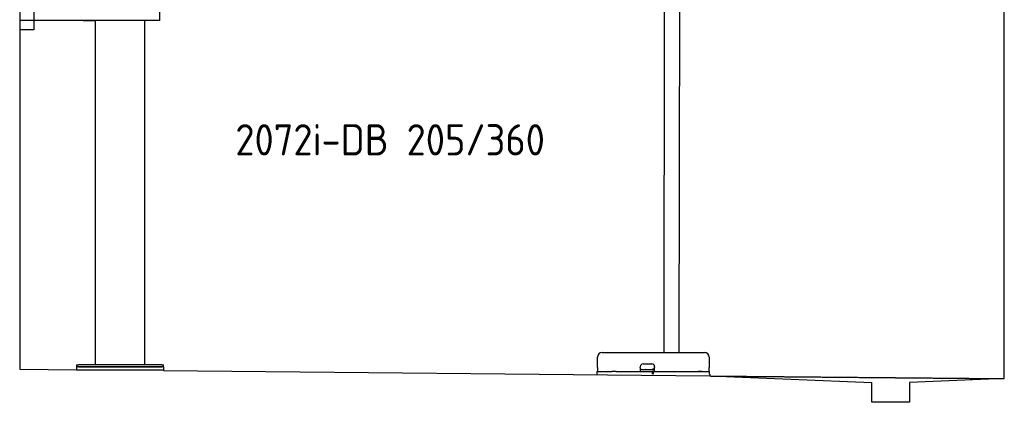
# Model space of a CAD drawing. Header units: millimetres. Extents: x 1073 to 6773, y 5891 to 11716.
# Tile 1 of 4: x 1073 to 6273, y 5891 to 7912. Entities that reach past the tile are written whole.
import ezdxf

# ---------------------------------------------------------------- set-up
doc = ezdxf.new("R2010")
doc.units = ezdxf.units.MM
doc.linetypes.add('GEN3', pattern=[6.25, 5, -1.25])
doc.layers.get('0').update_dxf_attribs({"lineweight": 25})
doc.layers.add('3', color=6, linetype='GEN3', lineweight=25)
doc.styles.add('STANDARD-1', font='arial.ttf')

msp = doc.modelspace()

# ---------------------------------------------------------------- linework, layer by layer
for p, q in [((1072.8, 11215.9), (1072.8, 6065.9)), ((4477.1, 8174), (4474.2, 6154)), ((4557.1, 8173.9), (4554.2, 6154)), ((6272.8, 6015.9), (6272.8, 8115.9)), ((1147.8, 8063), (1147.8, 7858)), ((1812.8, 7908), (1812.8, 8013)), ((1812.8, 7908), (1072.8, 7908)), ((1407.8, 7908), (1470.8, 7908)), ((1472.8, 6088), (1472.8, 7908)), ((1732.8, 6088), (1732.8, 7908)), ((1797.8, 7908), (1734.8, 7908)), ((1147.8, 7858), (1072.8, 7858)), ((4149, 6154), (4689, 6154)), ((1372.8, 6088), (1372.8, 6078)), ((1372.8, 6088), (1382.8, 6088)), ((1822.8, 6088), (1382.8, 6088)), ((1822.8, 6088), (1832.8, 6088)), ((1832.8, 6078), (1832.8, 6088)), ((4124, 6074), (4124, 6129)), ((4365, 6094), (4411, 6094)), ((4714, 6129), (4714, 6074)), ((1072.8, 6065.9), (1372.8, 6063)), ((1372.8, 6078), (1372.8, 6063)), ((1832.8, 6078), (1372.8, 6078)), ((1372.8, 6063), (1832.8, 6063)), ((1382.8, 6078), (1822.8, 6078)), ((1832.8, 6078), (1832.8, 6063)), ((1832.8, 6063), (1832.8, 6058.6)), ((1832.8, 6058.6), (4717.8, 6030.9)), ((4121.5, 6054), (4131.5, 6054)), ((4121.5, 6054), (4121.5, 6039)), ((4124, 6074), (4124, 6054)), ((4131.5, 6054), (4178, 6054)), ((4178, 6054), (4187.6, 6054)), ((4187.6, 6054), (4200.6, 6054)), ((4222.4, 6054), (4200.6, 6054)), ((4222.4, 6054), (4235.5, 6054)), ((4235.5, 6054), (4245.1, 6054)), ((4245.1, 6054), (4405.5, 6054)), ((4350, 6074), (4350, 6079)), ((4350, 6074), (4350, 6054)), ((4352, 6064), (4350, 6064)), ((4352, 6064), (4424, 6064)), ((4405.5, 6054), (4415.5, 6054)), ((4417.5, 6054), (4415.5, 6054)), ((4415.5, 6039), (4415.5, 6054)), ((4416, 6066), (4417, 6066)), ((4426, 6066), (4417, 6066)), ((4417.5, 6054), (4427.5, 6054)), ((4417.5, 6054), (4417.5, 6039)), ((4423, 6066), (4423, 6065)), ((4423, 6064), (4423, 6065)), ((4426, 6064), (4424, 6064)), ((4426, 6079), (4426, 6074)), ((4426, 6054), (4426, 6074)), ((4427.5, 6054), (4633, 6054)), ((4577.4, 6054), (4590.5, 6054)), ((4590.5, 6054), (4600.1, 6054)), ((4600.1, 6054), (4706.5, 6054)), ((4633, 6054), (4642.6, 6054)), ((4642.6, 6054), (4655.6, 6054)), ((4677.4, 6054), (4655.6, 6054)), ((4706.5, 6054), (4716.5, 6054)), ((4714, 6054), (4714, 6074)), ((4716.5, 6039), (4716.5, 6054)), ((4717.8, 6039), (4717.8, 6029.9)), ((4717.8, 6029.9), (5572.8, 5995.8)), ((5572.8, 5890.9), (5572.8, 5995.8)), ((6272.8, 6015.9), (5772.3, 5995.8)), ((5772.3, 5995.8), (5772.8, 5890.9)), ((5772.8, 5890.9), (5572.8, 5890.9))]:
    msp.add_line(p, q)
for centre, radius, start, end in [((4149, 6129), 25, 90, 180), ((4689, 6129), 25, 0, 90), ((4365, 6079), 15, 90, 180), ((4411, 6079), 15, 0, 90), ((4357.3, 6065), 1, 270, 330), ((4359, 6064), 1, 0, 150), ((4379, 6064), 1, 30, 180), ((4380.8, 6065), 1, 210, 270), ((4414, 6065), 1, 270, 0), ((4416, 6065), 1, 90, 180)]:
    msp.add_arc(centre, radius, start, end)
at = {"layer": '3'}
msp.add_line((4717.8, 6029.9), (6272.8, 6015.9), dxfattribs=at)

# ---------------------------------------------------------------- texts
at = {"insert": (2211.7, 7360), "char_height": 165, "width": 2051.959, "attachment_point": 1, "style": 'STANDARD-1'}
msp.add_mtext('\\pt330;{\\Fisocp2|c0;2072i-DB 205/360}', dxfattribs=at)

doc.saveas('drawing.dxf')
